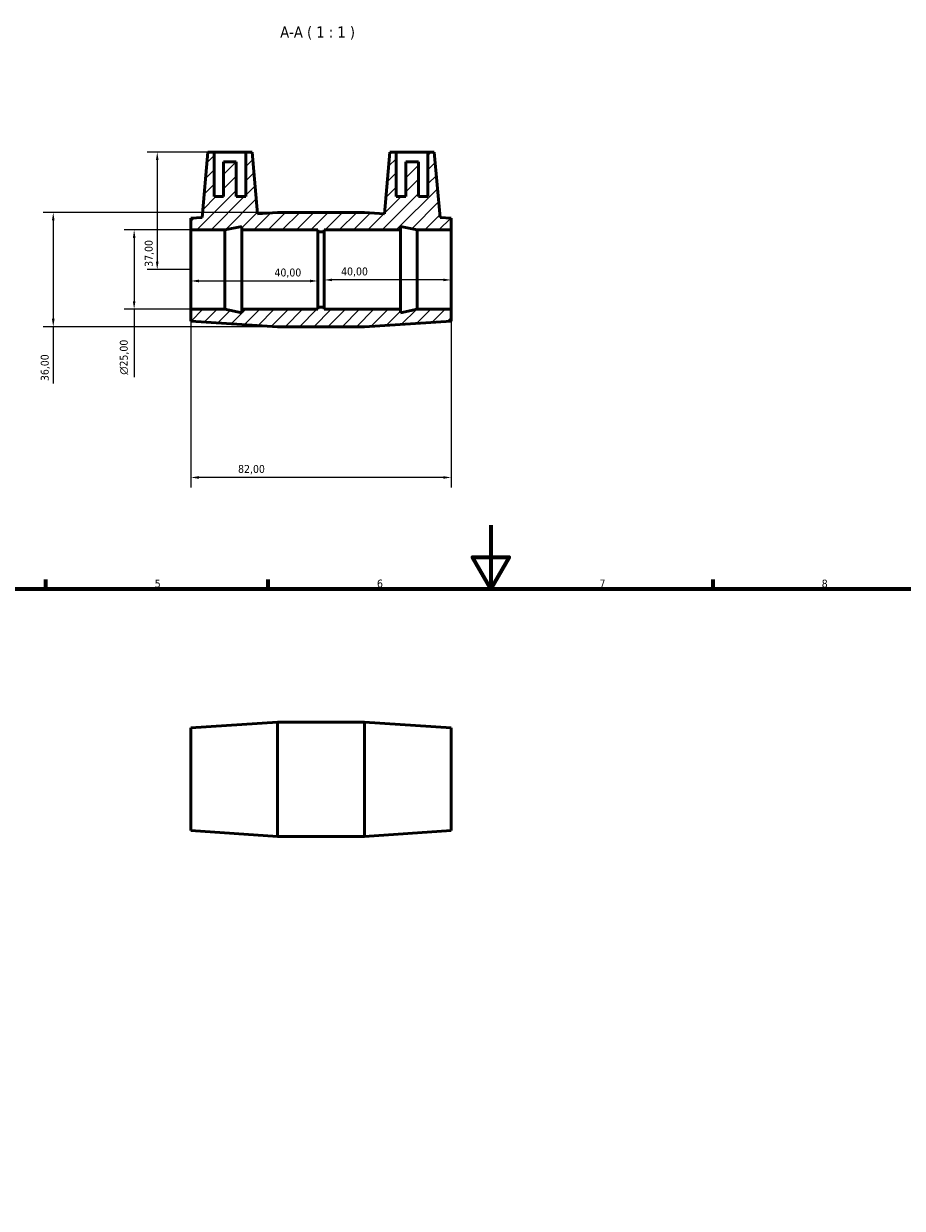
# Model space of a CAD drawing. Header units: millimetres. Extents: x 0 to 895, y 0 to 752.
# Tile 4 of 5: x 273 to 550, y 379 to 752. Entities that reach past the tile are written whole.
import ezdxf

# ---------------------------------------------------------------- set-up
doc = ezdxf.new("R2010")
doc.units = ezdxf.units.MM
for name, color, linetype, lineweight in [('Border (ISO)', 7, 'Continuous', 70), ('Dimension (ISO)', 7, 'Continuous', 25), ('Hatch (ISO)', 7, 'Continuous', 18), ('Symbol (ISO)', 7, 'Continuous', 25), ('Visible (ISO)', 7, 'Continuous', 50)]:
    doc.layers.add(name, color=color, linetype=linetype, lineweight=lineweight)
doc.styles.add('Label Text (ISO)', font='tahoma.ttf')
doc.styles.add('Note Text (ISO)', font='tahoma.ttf')
doc.dimstyles.new('Default (ISO)', dxfattribs={"dimtxt": 2.5, "dimasz": 2.5, "dimexe": 3.175, "dimexo": 0, "dimgap": 0.762, "dimtad": 1, "dimrnd": 1e-08, "dimzin": 0, "dimtxsty": 'Note Text (ISO)', "dimcen": 0.09, "dimdle": 10, "dimclrd": 256, "dimclre": 256, "dimclrt": 232, "dimazin": 0, "dimtfac": 1.40208, "dimtmove": 0, "dimatfit": 3, "dimfxl": 1, "dimtolj": 1, "dimtzin": 0, "dimlwd": -1, "dimlwe": -1, "dimarcsym": 0})

# ---------------------------------------------------------------- blocks, each defined once
blk = doc.blocks.new('Borders Default Border')
at = {"layer": 'Border (ISO)'}
for p, q in [((280.33, 574), (280.33, 576.9)), ((350.42, 574), (350.42, 576.9)), ((490.58, 574), (490.58, 576.9))]:
    blk.add_line(p, q, dxfattribs=at)
at = {"layer": 'Border (ISO)', "flags": 128}
for points in [[(420.5, 594), (420.5, 574), (414.73, 584), (426.27, 584), (420.5, 574)], [(20, 20), (20, 574), (821, 574), (821, 20), (20, 20)]]:
    blk.add_lwpolyline(points, dxfattribs=at)
at = {"layer": 'Border (ISO)', "color": 232, "true_color": 0xca0064, "char_height": 2.5, "attachment_point": 7, "style": 'Note Text (ISO)'}
for s, insert in [('5', (314.64, 574.35)), ('6', (384.66, 574.35)), ('7', (454.77, 574.4)), ('8', (524.81, 574.34))]:
    blk.add_mtext(s, dxfattribs=dict(at, insert=insert))
blk = doc.blocks.new('*D7')
at = {"layer": 'Defpoints', "color": 0, "transparency": 16777216}
for p in [(326.03, 687.08), (308.14, 662.08), (326.03, 662.08)]:
    blk.add_point(p, dxfattribs=at)
at = {"layer": 'Dimension (ISO)', "transparency": 16777216}
for p, q in [((326.03, 687.08), (304.97, 687.08)), ((308.14, 684.58), (308.14, 664.58)), ((326.03, 662.08), (304.97, 662.08)), ((308.14, 662.08), (308.14, 640.7))]:
    blk.add_line(p, q, dxfattribs=at)
for points in [[(307.73, 684.58), (308.56, 684.58), (308.14, 687.08)], [(307.73, 664.58), (308.56, 664.58), (308.14, 662.08)]]:
    blk.add_solid(points, dxfattribs=at)
at = {"layer": 'Dimension (ISO)', "color": 232, "true_color": 0xca0064, "transparency": 16777216, "insert": (303.62, 641.46), "char_height": 2.5, "attachment_point": 1, "rotation": 90, "style": 'Note Text (ISO)'}
blk.add_mtext('\\A1;\\fAIGDT|b0|i0;\\H2.5000;\\ln\\fTahoma|b0|i0;\\H2.5000;25,00', dxfattribs=at)
blk = doc.blocks.new('*D8')
at = {"layer": 'Defpoints', "color": 0, "transparency": 16777216}
for p in [(353.36, 692.58), (282.65, 656.58), (353.36, 656.58)]:
    blk.add_point(p, dxfattribs=at)
at = {"layer": 'Dimension (ISO)', "transparency": 16777216}
for p, q in [((353.36, 692.58), (279.47, 692.58)), ((282.65, 690.08), (282.65, 659.08)), ((353.36, 656.58), (279.47, 656.58)), ((282.65, 656.58), (282.65, 638.7))]:
    blk.add_line(p, q, dxfattribs=at)
for points in [[(282.23, 690.08), (283.07, 690.08), (282.65, 692.58)], [(282.23, 659.08), (283.07, 659.08), (282.65, 656.58)]]:
    blk.add_solid(points, dxfattribs=at)
at = {"layer": 'Dimension (ISO)', "color": 232, "true_color": 0xca0064, "transparency": 16777216, "insert": (278.71, 639.46), "char_height": 2.5, "attachment_point": 1, "rotation": 90, "style": 'Note Text (ISO)'}
blk.add_mtext('\\A1;36,00', dxfattribs=at)
blk = doc.blocks.new('*D9')
at = {"layer": 'Defpoints', "color": 0, "transparency": 16777216}
for p in [(326.03, 674.58), (366.03, 674.58), (366.03, 671)]:
    blk.add_point(p, dxfattribs=at)
at = {"layer": 'Dimension (ISO)', "transparency": 16777216}
blk.add_line((328.53, 671), (363.53, 671), dxfattribs=at)
for points in [[(328.53, 671.42), (328.53, 670.58), (326.03, 671)], [(363.53, 671.42), (363.53, 670.58), (366.03, 671)]]:
    blk.add_solid(points, dxfattribs=at)
at = {"layer": 'Dimension (ISO)', "color": 232, "true_color": 0xca0064, "transparency": 16777216, "insert": (352.36, 674.93), "char_height": 2.5, "attachment_point": 1, "style": 'Note Text (ISO)'}
blk.add_mtext('\\A1;40,00', dxfattribs=at)
blk = doc.blocks.new('*D10')
at = {"layer": 'Defpoints', "color": 0, "transparency": 16777216}
for p in [(333.33, 711.58), (315.42, 674.58), (326.03, 674.58)]:
    blk.add_point(p, dxfattribs=at)
at = {"layer": 'Dimension (ISO)', "transparency": 16777216}
for p, q in [((333.33, 711.58), (312.24, 711.58)), ((315.42, 709.08), (315.42, 677.08)), ((326.03, 674.58), (312.24, 674.58))]:
    blk.add_line(p, q, dxfattribs=at)
for points in [[(315, 709.08), (315.84, 709.08), (315.42, 711.58)], [(315, 677.08), (315.84, 677.08), (315.42, 674.58)]]:
    blk.add_solid(points, dxfattribs=at)
at = {"layer": 'Dimension (ISO)', "color": 232, "true_color": 0xca0064, "transparency": 16777216, "insert": (311.48, 675.46), "char_height": 2.5, "attachment_point": 1, "rotation": 90, "style": 'Note Text (ISO)'}
blk.add_mtext('\\A1;37,00', dxfattribs=at)
blk = doc.blocks.new('*D11')
at = {"layer": 'Defpoints', "color": 0, "transparency": 16777216}
for p in [(326.03, 662.08), (408.03, 662.08), (326.03, 609.08)]:
    blk.add_point(p, dxfattribs=at)
at = {"layer": 'Dimension (ISO)', "transparency": 16777216}
for p, q in [((326.03, 662.08), (326.03, 605.91)), ((408.03, 662.08), (408.03, 605.91)), ((405.53, 609.08), (328.53, 609.08))]:
    blk.add_line(p, q, dxfattribs=at)
for points in [[(328.53, 609.5), (328.53, 608.67), (326.03, 609.08)], [(405.53, 609.5), (405.53, 608.67), (408.03, 609.08)]]:
    blk.add_solid(points, dxfattribs=at)
at = {"layer": 'Dimension (ISO)', "color": 232, "true_color": 0xca0064, "transparency": 16777216, "insert": (340.89, 613.02), "char_height": 2.5, "attachment_point": 1, "style": 'Note Text (ISO)'}
blk.add_mtext('\\A1;82,00', dxfattribs=at)
blk = doc.blocks.new('*D12')
at = {"layer": 'Defpoints', "color": 0, "transparency": 16777216}
for p in [(368.03, 674.58), (408.03, 674.58), (368.03, 671.34)]:
    blk.add_point(p, dxfattribs=at)
at = {"layer": 'Dimension (ISO)', "transparency": 16777216}
blk.add_line((405.53, 671.34), (370.53, 671.34), dxfattribs=at)
for points in [[(370.53, 671.76), (370.53, 670.92), (368.03, 671.34)], [(405.53, 671.76), (405.53, 670.92), (408.03, 671.34)]]:
    blk.add_solid(points, dxfattribs=at)
at = {"layer": 'Dimension (ISO)', "color": 232, "true_color": 0xca0064, "transparency": 16777216, "insert": (373.36, 675.27), "char_height": 2.5, "attachment_point": 1, "style": 'Note Text (ISO)'}
blk.add_mtext('\\A1;40,00', dxfattribs=at)

msp = doc.modelspace()

# ---------------------------------------------------------------- hatches: boundary and pattern name
at = {"layer": 'Hatch (ISO)'}
h = msp.add_hatch(dxfattribs=at)
h.set_pattern_fill('ANSI31', color=256, scale=25.4, style=0)
h.set_pattern_definition([(45, (0, 0), (-2.245064, 2.245064), [])])
h.paths.add_polyline_path([(380.698, 692.584), (353.365, 692.584), (347.03, 692.167), (345.331, 711.584), (343.331, 711.584), (343.331, 697.584), (340.331, 697.584), (340.331, 708.584), (336.331, 708.584), (336.331, 697.584), (333.331, 697.584), (333.331, 711.584), (331.331, 711.584), (329.532, 691.015), (326.031, 690.784), (326.031, 687.084), (336.698, 687.084), (342.031, 688.218), (342.031, 687.084), (366.031, 687.084), (366.031, 686.459), (368.031, 686.459), (368.031, 687.084), (392.031, 687.084), (392.031, 688.218), (397.365, 687.084), (408.031, 687.084), (408.031, 690.784), (404.531, 691.015), (402.731, 711.584), (400.731, 711.584), (400.731, 697.584), (397.731, 697.584), (397.731, 708.584), (393.731, 708.584), (393.731, 697.584), (390.731, 697.584), (390.731, 711.584), (388.731, 711.584), (387.032, 692.167)])
h.paths.add_polyline_path([(353.365, 656.584), (380.698, 656.584), (408.031, 658.384), (408.031, 662.084), (397.365, 662.084), (392.031, 660.951), (392.031, 662.084), (368.031, 662.084), (368.031, 662.709), (366.031, 662.709), (366.031, 662.084), (342.031, 662.084), (342.031, 660.951), (336.698, 662.084), (326.031, 662.084), (326.031, 658.384)])

# ---------------------------------------------------------------- linework, layer by layer
at = {"layer": 'Visible (ISO)'}
for p, q in [((331.331, 711.584), (329.532, 691.015)), ((333.331, 711.584), (331.331, 711.584)), ((333.331, 697.584), (333.331, 711.584)), ((333.331, 711.584), (343.331, 711.584)), ((345.331, 711.584), (343.331, 711.584)), ((343.331, 711.584), (343.331, 697.584)), ((347.03, 692.167), (345.331, 711.584)), ((388.731, 711.584), (387.032, 692.167)), ((390.731, 711.584), (388.731, 711.584)), ((390.731, 697.584), (390.731, 711.584)), ((390.731, 711.584), (400.731, 711.584)), ((402.731, 711.584), (400.731, 711.584)), ((400.731, 711.584), (400.731, 697.584)), ((404.531, 691.015), (402.731, 711.584)), ((340.331, 708.584), (336.331, 708.584)), ((336.331, 708.584), (336.331, 697.584)), ((340.331, 697.584), (340.331, 708.584)), ((397.731, 708.584), (393.731, 708.584)), ((393.731, 708.584), (393.731, 697.584)), ((397.731, 697.584), (397.731, 708.584)), ((336.331, 697.584), (333.331, 697.584)), ((343.331, 697.584), (340.331, 697.584)), ((393.731, 697.584), (390.731, 697.584)), ((400.731, 697.584), (397.731, 697.584)), ((329.532, 691.015), (326.031, 690.784)), ((326.031, 690.784), (326.031, 687.084)), ((353.365, 692.584), (347.03, 692.167)), ((380.698, 692.584), (353.365, 692.584)), ((387.032, 692.167), (380.698, 692.584)), ((408.031, 690.784), (404.531, 691.015)), ((408.031, 687.084), (408.031, 690.784)), ((326.031, 687.084), (336.698, 687.084)), ((326.031, 662.084), (326.031, 687.084)), ((336.698, 687.084), (342.031, 688.218)), ((336.698, 662.084), (336.698, 687.084)), ((342.031, 688.218), (342.031, 687.084)), ((342.031, 687.084), (366.031, 687.084)), ((342.031, 662.084), (342.031, 687.084)), ((366.031, 687.084), (366.031, 686.459)), ((368.031, 686.459), (368.031, 687.084)), ((368.031, 687.084), (392.031, 687.084)), ((392.031, 687.084), (392.031, 688.218)), ((392.031, 688.218), (397.365, 687.084)), ((392.031, 662.084), (392.031, 687.084)), ((397.365, 687.084), (408.031, 687.084)), ((397.365, 662.084), (397.365, 687.084)), ((408.031, 662.084), (408.031, 687.084)), ((366.031, 686.459), (368.031, 686.459)), ((366.031, 662.709), (366.031, 686.459)), ((368.031, 662.709), (368.031, 686.459)), ((336.698, 662.084), (326.031, 662.084)), ((326.031, 662.084), (326.031, 658.384)), ((342.031, 660.951), (336.698, 662.084)), ((366.031, 662.084), (342.031, 662.084)), ((342.031, 662.084), (342.031, 660.951)), ((368.031, 662.709), (366.031, 662.709)), ((366.031, 662.709), (366.031, 662.084)), ((368.031, 662.084), (368.031, 662.709)), ((392.031, 662.084), (368.031, 662.084)), ((397.365, 662.084), (392.031, 660.951)), ((392.031, 660.951), (392.031, 662.084)), ((408.031, 662.084), (397.365, 662.084)), ((408.031, 658.384), (408.031, 662.084)), ((326.031, 658.384), (353.365, 656.584)), ((380.698, 656.584), (408.031, 658.384)), ((353.365, 656.584), (380.698, 656.584)), ((326.031, 530.182), (353.365, 531.982)), ((326.031, 497.782), (326.031, 530.182)), ((353.365, 495.982), (353.365, 531.982)), ((353.365, 531.982), (380.698, 531.982)), ((380.698, 495.982), (380.698, 531.982)), ((408.031, 530.182), (380.698, 531.982)), ((408.031, 497.782), (408.031, 530.182)), ((326.031, 497.782), (353.365, 495.982)), ((408.031, 497.782), (380.698, 495.982)), ((353.365, 495.982), (380.698, 495.982))]:
    msp.add_line(p, q, dxfattribs=at)

# ---------------------------------------------------------------- block references
msp.add_blockref('Borders Default Border', (0, 0))

# ---------------------------------------------------------------- texts
at = {"layer": 'Symbol (ISO)', "insert": (354.169, 747.084), "char_height": 3.5, "attachment_point": 7, "style": 'Label Text (ISO)'}
msp.add_mtext('A-A ( 1 : 1 )', dxfattribs=at)

# ---------------------------------------------------------------- dimensions: what is measured, and where the dimension line sits
at = {"layer": 'Dimension (ISO)'}
for base, p1, p2, angle, override, picture, middle in [((315.419, 674.584), (333.331, 711.584), (326.031, 674.584), 90, {"dimdec": 2, "dimtp": 0, "dimtm": 0, "dimtdec": 2, "dimtofl": 0, "dimatfit": 1}, '*D10', (315.419, 679.584)), ((282.649, 656.584), (353.365, 692.584), (353.365, 656.584), 90, {"dimdec": 2, "dimtp": 0, "dimtm": 0, "dimtdec": 2, "dimtofl": 0, "dimatfit": 2}, '*D8', (282.649, 643.584)), ((366.031, 671), (326.031, 674.584), (366.031, 674.584), 180, {"dimdec": 2, "dimse1": 1, "dimse2": 1, "dimtp": 0, "dimtm": 0, "dimtdec": 2, "dimtofl": 0, "dimatfit": 1}, '*D9', (356.531, 671)), ((368.031, 671.339), (408.031, 674.584), (368.031, 674.584), 180, {"dimdec": 2, "dimse1": 1, "dimse2": 1, "dimtp": 0, "dimtm": 0, "dimtdec": 2, "dimtofl": 0, "dimatfit": 1}, '*D12', (377.531, 671.339)), ((326.031, 609.084), (408.031, 662.084), (326.031, 662.084), 180, {"dimdec": 2, "dimtp": 0, "dimtm": 0, "dimtdec": 2, "dimtofl": 0, "dimatfit": 1}, '*D11', (345.031, 609.084))]:
    dim = msp.add_linear_dim(base=base, p1=p1, p2=p2, angle=angle, dimstyle='Default (ISO)', override=override, dxfattribs=at)
    dim.commit()
    dim.dimension.update_dxf_attribs({"geometry": picture, "text_midpoint": middle, "dimtype": 160})
dim = msp.add_linear_dim(base=(308.145, 662.084), p1=(326.031, 687.084), p2=(326.031, 662.084), angle=90, text='\\fAIGDT|b0|i0;\\H2.5000;\\ln\\fTahoma|b0|i0;\\H2.5000;<>', dimstyle='Default (ISO)', override={"dimdec": 2, "dimtp": 0, "dimtm": 0, "dimtdec": 2, "dimtofl": 0, "dimatfit": 2}, dxfattribs=at)
dim.commit()
dim.dimension.update_dxf_attribs({"geometry": '*D7', "text_midpoint": (308.145, 647.016), "dimtype": 160})

doc.saveas('drawing.dxf')
